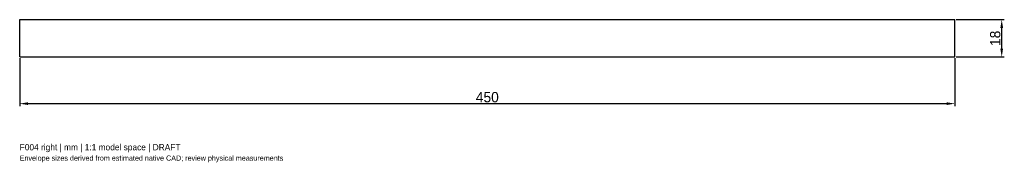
# Model space of a CAD drawing. Header units: millimetres. Extents: x -225 to 249, y -60 to 9.
import ezdxf

# ---------------------------------------------------------------- set-up
doc = ezdxf.new("R2010")
doc.units = ezdxf.units.MM
doc.linetypes.add('HIDDEN', pattern=[9.525, 6.35, -3.175])
for name, color, linetype in [('ANNOTATIONS', 7, 'Continuous'), ('DIMENSIONS', 7, 'Continuous'), ('HIDDEN', 8, 'HIDDEN'), ('VISIBLE', 7, 'Continuous')]:
    doc.layers.add(name, color=color, linetype=linetype)
doc.dimstyles.get("Standard").update_dxf_attribs({"dimtxt": 2.5, "dimasz": 2.5, "dimexe": 1.25, "dimexo": 0.625, "dimtad": 1, "dimcen": 2.5, "dimazin": 3, "dimtfac": 1, "dimtmove": 0, "dimatfit": 3})

msp = doc.modelspace()

# ---------------------------------------------------------------- linework, layer by layer
at = {"layer": 'HIDDEN'}
for p, q in [((-225, -9), (-225, 9)), ((-225, 9), (225, 9)), ((225, -9), (225, 9)), ((-225, -9), (225, -9))]:
    msp.add_line(p, q, dxfattribs=at)
at = {"layer": 'VISIBLE'}
for p, q in [((-225, -9), (-225, 9)), ((-225, 9), (225, 9)), ((225, -9), (225, 9)), ((-225, -9), (225, -9))]:
    msp.add_line(p, q, dxfattribs=at)

# ---------------------------------------------------------------- texts
at = {"layer": 'ANNOTATIONS'}
for s, height, p in [('F004 right | mm | 1:1 model space | DRAFT', 3, (-225, -54)), ('Envelope sizes derived from estimated native CAD; review physical measurements', 2.5, (-225, -59))]:
    msp.add_text(s, height=height, dxfattribs=at).set_placement(p)

# ---------------------------------------------------------------- dimensions: what is measured, and where the dimension line sits
at = {"layer": 'DIMENSIONS'}
msp.add_linear_dim(base=(247.5, -9), p1=(225, -9), p2=(225, 9), angle=90, dimstyle='Standard', override={"dimtxt": 4.95, "dimasz": 4.05, "dimtad": 1, "dimdec": 2}, dxfattribs=at).render()
msp.add_linear_dim(base=(-225, -31.5), p1=(-225, -9), p2=(225, -9), dimstyle='Standard', override={"dimtxt": 4.95, "dimasz": 4.05, "dimtad": 1, "dimdec": 2}, dxfattribs=at).render()

doc.saveas('drawing.dxf')
